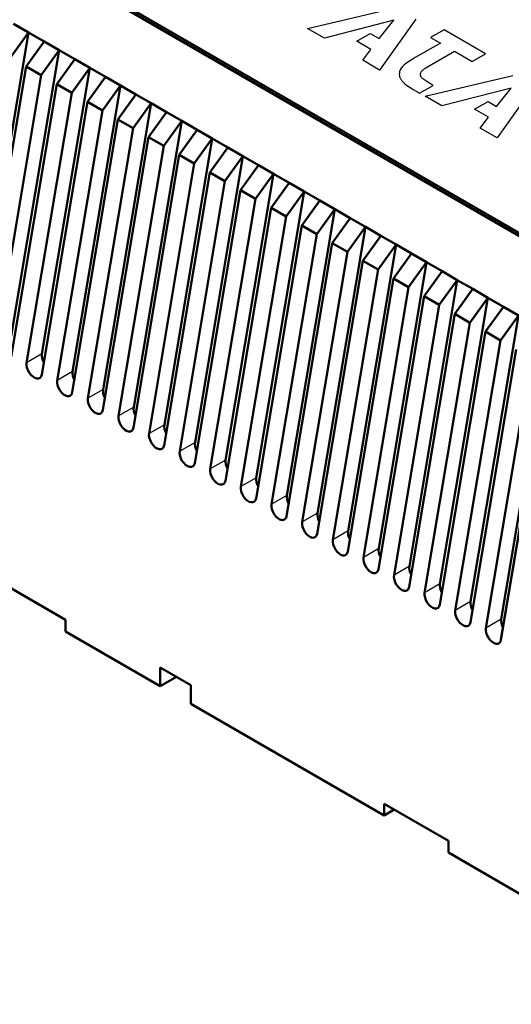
# Model space of a CAD drawing. Header units: millimetres. Extents: x 87 to 1178, y 50 to 707.
# Tile 4 of 14: x 223 to 291, y 479 to 615. Entities that reach past the tile are written whole.
import ezdxf

# ---------------------------------------------------------------- set-up
doc = ezdxf.new("R2010")
doc.units = ezdxf.units.MM
doc.layers.add('1', color=7, linetype='Continuous', true_color=0xffffff)

msp = doc.modelspace()

# ---------------------------------------------------------------- linework, layer by layer
at = {"layer": '1', "color": 4, "linetype": 'Continuous', "lineweight": 50}
for p, q in [((323.358, 567.305), (225.777, 623.643)), ((323.711, 567.555), (226.13, 623.894)), ((323.711, 567.182), (226.13, 623.52)), ((221.921, 614.847), (224.009, 613.641)), ((217.371, 574.003), (224.009, 613.641)), ((224.009, 613.641), (221.514, 610.183)), ((223.668, 608.939), (226.163, 612.397)), ((224.009, 613.641), (226.163, 612.397)), ((226.163, 612.397), (228.252, 611.191)), ((221.614, 571.554), (228.252, 611.191)), ((228.252, 611.191), (225.756, 607.733)), ((228.252, 611.191), (230.406, 609.948)), ((227.91, 606.489), (230.406, 609.948)), ((230.406, 609.948), (232.494, 608.742)), ((223.668, 608.939), (217.339, 571.147)), ((223.668, 608.939), (225.756, 607.733)), ((225.856, 569.104), (232.494, 608.742)), ((232.494, 608.742), (229.999, 605.284)), ((232.494, 608.742), (234.648, 607.498)), ((219.492, 570.329), (225.756, 607.733)), ((232.153, 604.04), (234.648, 607.498)), ((234.648, 607.498), (236.737, 606.292)), ((227.91, 606.489), (221.582, 568.698)), ((227.91, 606.489), (229.999, 605.284)), ((230.099, 566.655), (236.737, 606.292)), ((236.737, 606.292), (234.242, 602.834)), ((236.737, 606.292), (238.891, 605.049)), ((223.735, 567.88), (229.999, 605.284)), ((236.396, 601.59), (238.891, 605.049)), ((238.891, 605.049), (240.98, 603.843)), ((232.153, 604.04), (225.824, 566.248)), ((227.978, 565.43), (234.242, 602.834)), ((232.153, 604.04), (234.242, 602.834)), ((234.342, 564.205), (240.98, 603.843)), ((240.98, 603.843), (238.484, 600.385)), ((240.98, 603.843), (243.134, 602.599)), ((236.396, 601.59), (230.067, 563.799)), ((236.396, 601.59), (238.484, 600.385)), ((238.584, 561.756), (245.222, 601.393)), ((240.638, 599.141), (243.134, 602.599)), ((245.222, 601.393), (242.727, 597.935)), ((243.134, 602.599), (245.222, 601.393)), ((245.222, 601.393), (247.376, 600.15)), ((232.22, 562.981), (238.484, 600.385)), ((244.881, 596.691), (247.376, 600.15)), ((247.376, 600.15), (249.465, 598.944)), ((240.638, 599.141), (234.309, 561.349)), ((240.638, 599.141), (242.727, 597.935)), ((242.827, 559.306), (249.465, 598.944)), ((249.465, 598.944), (246.97, 595.486)), ((249.465, 598.944), (251.619, 597.7)), ((236.463, 560.531), (242.727, 597.935)), ((249.124, 594.242), (251.619, 597.7)), ((251.619, 597.7), (253.708, 596.494)), ((244.881, 596.691), (238.552, 558.9)), ((244.881, 596.691), (246.97, 595.486)), ((247.07, 556.857), (253.708, 596.494)), ((253.708, 596.494), (251.212, 593.036)), ((253.708, 596.494), (255.862, 595.251)), ((240.706, 558.082), (246.97, 595.486)), ((253.366, 591.793), (255.862, 595.251)), ((255.862, 595.251), (257.95, 594.045)), ((249.124, 594.242), (242.795, 556.45)), ((249.124, 594.242), (251.212, 593.036)), ((251.312, 554.408), (257.95, 594.045)), ((257.95, 594.045), (255.455, 590.587)), ((257.95, 594.045), (260.104, 592.801)), ((244.948, 555.632), (251.212, 593.036)), ((257.609, 589.343), (260.104, 592.801)), ((260.104, 592.801), (262.193, 591.595)), ((253.366, 591.793), (247.037, 554.001)), ((249.191, 553.183), (255.455, 590.587)), ((253.366, 591.793), (255.455, 590.587)), ((255.555, 551.958), (262.193, 591.595)), ((262.193, 591.595), (259.698, 588.137)), ((262.193, 591.595), (264.347, 590.352)), ((257.609, 589.343), (251.28, 551.551)), ((257.609, 589.343), (259.698, 588.137)), ((259.798, 549.509), (266.436, 589.146)), ((261.852, 586.894), (264.347, 590.352)), ((266.436, 589.146), (263.94, 585.688)), ((264.347, 590.352), (266.436, 589.146)), ((266.436, 589.146), (268.59, 587.902)), ((253.434, 550.733), (259.698, 588.137)), ((266.094, 584.444), (268.59, 587.902)), ((268.59, 587.902), (270.678, 586.696)), ((261.852, 586.894), (255.523, 549.102)), ((261.852, 586.894), (263.94, 585.688)), ((264.04, 547.059), (270.678, 586.696)), ((270.678, 586.696), (268.183, 583.238)), ((270.678, 586.696), (272.832, 585.453)), ((257.676, 548.284), (263.94, 585.688)), ((270.337, 581.995), (272.832, 585.453)), ((272.832, 585.453), (274.921, 584.247)), ((266.094, 584.444), (259.765, 546.652)), ((266.094, 584.444), (268.183, 583.238)), ((268.283, 544.61), (274.921, 584.247)), ((274.921, 584.247), (272.425, 580.789)), ((274.921, 584.247), (277.075, 583.003)), ((261.919, 545.834), (268.183, 583.238)), ((274.58, 579.545), (277.075, 583.003)), ((277.075, 583.003), (279.163, 581.797)), ((270.337, 581.995), (264.008, 544.203)), ((270.337, 581.995), (272.425, 580.789)), ((272.525, 542.16), (279.163, 581.797)), ((279.163, 581.797), (276.668, 578.339)), ((279.163, 581.797), (281.318, 580.554)), ((266.162, 543.385), (272.425, 580.789)), ((278.822, 577.096), (281.318, 580.554)), ((281.318, 580.554), (283.406, 579.348)), ((274.58, 579.545), (268.251, 541.753)), ((270.404, 540.935), (276.668, 578.339)), ((274.58, 579.545), (276.668, 578.339)), ((276.768, 539.711), (283.406, 579.348)), ((283.406, 579.348), (280.911, 575.89)), ((283.406, 579.348), (285.56, 578.104)), ((278.822, 577.096), (272.493, 539.304)), ((278.822, 577.096), (280.911, 575.89)), ((281.011, 537.261), (287.649, 576.899)), ((283.065, 574.646), (285.56, 578.104)), ((287.649, 576.899), (285.153, 573.44)), ((285.56, 578.104), (287.649, 576.899)), ((287.649, 576.899), (289.803, 575.655)), ((274.647, 538.486), (280.911, 575.89)), ((287.307, 572.197), (289.803, 575.655)), ((289.803, 575.655), (291.891, 574.449)), ((283.065, 574.646), (276.736, 536.854)), ((283.065, 574.646), (285.153, 573.44)), ((285.253, 534.812), (291.891, 574.449)), ((291.891, 574.449), (289.396, 570.991)), ((278.889, 536.036), (285.153, 573.44)), ((287.307, 572.197), (280.979, 534.405)), ((287.307, 572.197), (289.396, 570.991)), ((289.496, 532.362), (296.134, 572)), ((283.132, 533.587), (289.396, 570.991)), ((291.55, 569.747), (285.221, 531.955)), ((287.375, 531.137), (293.639, 568.541)), ((295.793, 567.298), (289.464, 529.506)), ((220.226, 537.441), (229.136, 532.297)), ((229.136, 530.664), (229.136, 532.297)), ((229.136, 530.664), (242.253, 523.091)), ((242.253, 523.091), (242.253, 525.704)), ((246.495, 523.255), (242.253, 525.704)), ((242.253, 523.091), (244.516, 524.398)), ((246.495, 523.255), (246.495, 520.642)), ((246.495, 520.642), (273.259, 505.19)), ((273.259, 506.823), (273.259, 505.19)), ((273.259, 506.823), (282.169, 501.679)), ((274.673, 506.006), (273.259, 505.19)), ((282.169, 500.046), (282.169, 501.679)), ((282.169, 500.046), (326.292, 474.571))]:
    msp.add_line(p, q, dxfattribs=at)
at = {"layer": '1', "color": 87, "linetype": 'Continuous', "lineweight": 25}
for p, q in [((262.664, 614.191), (274.816, 617.066)), ((274.599, 615.332), (264.99, 612.848)), ((272.567, 612.787), (274.599, 615.332)), ((277.658, 615.47), (272.639, 608.432)), ((264.99, 612.848), (262.664, 614.191)), ((281.572, 614.012), (279.706, 612.935)), ((287.317, 610.695), (281.572, 614.012)), ((269.486, 612.406), (271.357, 613.486)), ((271.413, 611.294), (269.486, 612.406)), ((271.357, 613.486), (272.567, 612.787)), ((279.706, 612.935), (281.061, 612.153)), ((270.313, 609.775), (271.413, 611.294)), ((281.061, 612.153), (277.58, 610.143)), ((279.534, 609.015), (283.015, 611.025)), ((283.015, 611.025), (285.452, 609.618)), ((272.639, 608.432), (270.313, 609.775)), ((276.781, 609.662), (276.564, 609.525)), ((277.02, 609.813), (276.781, 609.662)), ((277.286, 609.973), (277.02, 609.813)), ((277.58, 610.143), (277.286, 609.973)), ((285.452, 609.618), (287.317, 610.695)), ((275.421, 608.211), (275.404, 608.086)), ((275.454, 608.332), (275.421, 608.211)), ((275.498, 608.448), (275.454, 608.332)), ((275.554, 608.563), (275.498, 608.448)), ((275.621, 608.678), (275.554, 608.563)), ((275.704, 608.791), (275.621, 608.678)), ((275.798, 608.903), (275.704, 608.791)), ((275.915, 609.021), (275.798, 608.903)), ((276.048, 609.137), (275.915, 609.021)), ((276.198, 609.262), (276.048, 609.137)), ((276.37, 609.387), (276.198, 609.262)), ((276.564, 609.525), (276.37, 609.387)), ((278.391, 608.143), (278.441, 608.23)), ((278.441, 608.23), (278.502, 608.31)), ((278.502, 608.31), (278.579, 608.387)), ((278.579, 608.387), (278.663, 608.461)), ((278.663, 608.461), (278.752, 608.531)), ((278.752, 608.531), (278.851, 608.602)), ((278.851, 608.602), (278.957, 608.669)), ((278.957, 608.669), (279.068, 608.739)), ((279.068, 608.739), (279.301, 608.874)), ((279.301, 608.874), (279.534, 609.015)), ((275.382, 607.945), (275.376, 607.871)), ((275.376, 607.871), (275.376, 607.8)), ((275.376, 607.8), (275.387, 607.73)), ((275.387, 608.012), (275.382, 607.945)), ((275.404, 608.086), (275.387, 608.012)), ((275.387, 607.73), (275.398, 607.659)), ((275.398, 607.659), (275.41, 607.589)), ((275.41, 607.589), (275.421, 607.518)), ((275.421, 607.518), (275.448, 607.451)), ((275.448, 607.451), (275.471, 607.38)), ((275.471, 607.38), (275.504, 607.31)), ((275.504, 607.31), (275.537, 607.239)), ((275.537, 607.239), (275.582, 607.169)), ((275.582, 607.169), (275.626, 607.098)), ((275.626, 607.098), (275.671, 607.028)), ((275.671, 607.028), (275.726, 606.957)), ((275.726, 606.957), (275.782, 606.887)), ((275.782, 606.887), (275.843, 606.813)), ((278.313, 607.861), (278.319, 607.961)), ((278.313, 607.759), (278.313, 607.861)), ((278.324, 607.688), (278.313, 607.759)), ((278.319, 607.961), (278.346, 608.053)), ((278.341, 607.614), (278.324, 607.688)), ((278.369, 607.547), (278.341, 607.614)), ((278.346, 608.053), (278.391, 608.143)), ((278.407, 607.48), (278.369, 607.547)), ((278.457, 607.412), (278.407, 607.48)), ((278.518, 607.339), (278.457, 607.412)), ((278.591, 607.265), (278.518, 607.339)), ((278.679, 607.188), (278.591, 607.265)), ((278.779, 607.105), (278.679, 607.188)), ((278.896, 607.018), (278.779, 607.105)), ((279.029, 606.928), (278.896, 607.018)), ((278.951, 604.787), (291.087, 607.672)), ((279.179, 606.829), (279.029, 606.928)), ((279.54, 606.608), (279.179, 606.829)), ((275.843, 606.813), (275.909, 606.743)), ((275.909, 606.743), (275.981, 606.675)), ((275.981, 606.675), (276.142, 606.531)), ((276.142, 606.531), (276.314, 606.387)), ((276.314, 606.387), (276.514, 606.239)), ((276.514, 606.239), (276.725, 606.092)), ((276.725, 606.092), (276.958, 605.945)), ((276.958, 605.945), (277.214, 605.791)), ((277.214, 605.791), (277.891, 605.4)), ((278.185, 605.23), (280.051, 606.307)), ((279.973, 606.352), (279.54, 606.608)), ((280.051, 606.307), (279.973, 606.352)), ((290.887, 605.929), (281.255, 603.457)), ((288.855, 603.384), (290.887, 605.929)), ((293.924, 606.079), (288.927, 599.028)), ((277.891, 605.4), (278.185, 605.23)), ((281.255, 603.457), (278.951, 604.787)), ((285.796, 602.989), (287.667, 604.07)), ((287.717, 601.88), (285.796, 602.989)), ((287.667, 604.07), (288.855, 603.384)), ((286.601, 600.371), (287.717, 601.88)), ((288.927, 599.028), (286.601, 600.371)), ((225.856, 569.104), (223.735, 567.88)), ((230.099, 566.655), (227.978, 565.43)), ((234.342, 564.205), (232.22, 562.981)), ((238.584, 561.756), (236.463, 560.531)), ((242.827, 559.306), (240.706, 558.082)), ((247.07, 556.857), (244.948, 555.632)), ((251.312, 554.408), (249.191, 553.183)), ((255.555, 551.958), (253.434, 550.733)), ((259.798, 549.509), (257.676, 548.284)), ((264.04, 547.059), (261.919, 545.834)), ((268.283, 544.61), (266.162, 543.385)), ((272.525, 542.16), (270.404, 540.935)), ((276.768, 539.711), (274.647, 538.486)), ((281.011, 537.261), (278.889, 536.036)), ((285.253, 534.812), (283.132, 533.587)), ((289.496, 532.362), (287.375, 531.137))]:
    msp.add_line(p, q, dxfattribs=at)
at = {"layer": '1', "color": 4, "linetype": 'Continuous', "lineweight": 50}
for centre, end_param in [((226.901, 568.289), 1.5099989), ((224.78, 567.064), 3.7524579), ((231.144, 565.839), 1.5099989), ((229.022, 564.614), 3.7524579), ((235.386, 563.39), 1.5099989), ((233.265, 562.165), 3.7524579), ((237.508, 559.715), 3.7524579), ((239.629, 560.94), 1.5099989), ((243.872, 558.491), 1.5099989), ((241.75, 557.266), 3.7524579), ((248.114, 556.041), 1.5099989), ((245.993, 554.817), 3.7524579), ((252.357, 553.592), 1.5099989), ((250.235, 552.367), 3.7524579), ((256.599, 551.142), 1.5099989), ((254.478, 549.918), 3.7524579), ((258.721, 547.468), 3.7524579), ((260.842, 548.693), 1.5099989), ((265.085, 546.243), 1.5099989), ((262.963, 545.019), 3.7524579), ((269.327, 543.794), 1.5099989), ((267.206, 542.569), 3.7524579), ((273.57, 541.344), 1.5099989), ((271.449, 540.12), 3.7524579), ((277.813, 538.895), 1.5099989), ((275.691, 537.67), 3.7524579), ((279.934, 535.221), 3.7524579), ((282.055, 536.445), 1.5099989), ((286.298, 533.996), 1.5099989), ((284.177, 532.771), 3.7524579), ((290.541, 531.546), 1.5099989), ((288.419, 530.322), 3.7524579)]:
    msp.add_ellipse(centre, major_axis=(-0.75, 1.299), ratio=0.57735, start_param=0.6108652, end_param=end_param, dxfattribs=at)

doc.saveas('drawing.dxf')
